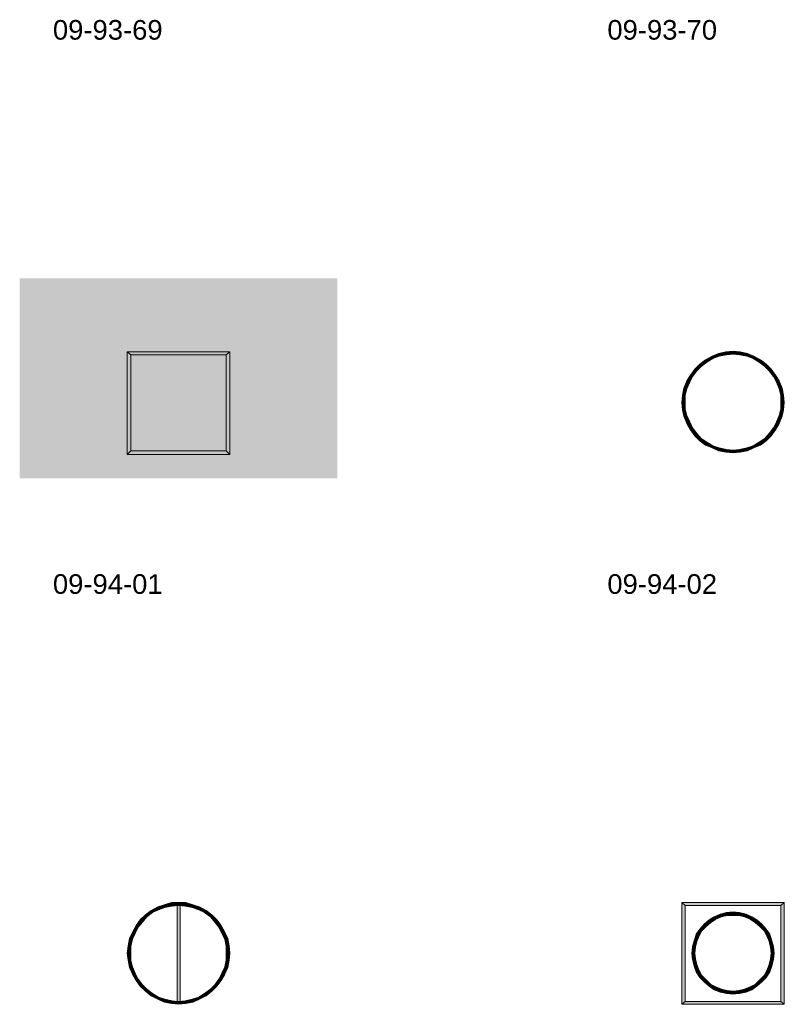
# Model space of a CAD drawing. Header units: millimetres. Extents: x 11 to 308, y -2333 to 36.
# Tile 20 of 85: x 11 to 101, y -1731 to -1616. Entities that reach past the tile are written whole.
import ezdxf

# ---------------------------------------------------------------- set-up
doc = ezdxf.new("R2010")
doc.units = ezdxf.units.MM
doc.layers.add('DGE_DATOS', color=7, linetype='Continuous', lineweight=0)
doc.layers.add('DGE_SIMBOLOS', color=7, linetype='Continuous', lineweight=0)
doc.styles.add('DGE_ARIAL', font='arial.ttf')

# ---------------------------------------------------------------- blocks, each defined once
blk = doc.blocks.new('DGE_09_94_01')
at = {"layer": 'DGE_SIMBOLOS', "true_color": 0xffffff}
blk.add_hatch(color=7, dxfattribs=at).paths.add_polyline_path([(-18.89, 14.01), (18.36, 14.01), (18.36, -9.44), (-18.89, -9.44), (-18.89, 14.01)], flags=0)
at = {"layer": 'DGE_SIMBOLOS', "true_color": 0x000000}
for points in [[(5.74, 5.37), (-5.86, 5.03), (-6.28, 5.37), (5.74, 5.37)], [(-5.86, 5.03), (-6.28, 5.37), (-5.86, -6.23), (-5.86, 5.03)], [(-6.28, 5.37), (-5.86, -6.23), (-6.28, -6.65), (-6.28, 5.37)], [(5.32, 5.03), (5.74, 5.37), (-5.86, 5.03), (5.32, 5.03)], [(5.74, -6.65), (5.32, 5.03), (5.74, 5.37), (5.74, -6.65)], [(5.32, -6.23), (5.74, -6.65), (5.32, 5.03), (5.32, -6.23)], [(-5.86, -6.23), (-6.28, -6.65), (5.32, -6.23), (-5.86, -6.23)], [(-6.28, -6.65), (5.32, -6.23), (5.74, -6.65), (-6.28, -6.65)]]:
    blk.add_hatch(color=18, dxfattribs=at).paths.add_polyline_path(points, flags=0)
at = {"layer": 'DGE_SIMBOLOS', "color": 18, "lineweight": 9, "true_color": 0x000000}
for points in [[(5.32, 5.03), (-5.86, 5.03), (-6.28, 5.37), (5.74, 5.37), (5.32, 5.03)], [(-5.86, 5.03), (-5.86, -6.23), (-6.28, -6.65), (-6.28, 5.37), (-5.86, 5.03)], [(5.32, -6.23), (5.32, 5.03), (5.74, 5.37), (5.74, -6.65), (5.32, -6.23)], [(-5.86, -6.23), (5.32, -6.23), (5.74, -6.65), (-6.28, -6.65), (-5.86, -6.23)]]:
    blk.add_lwpolyline(points, close=True, dxfattribs=at)
blk = doc.blocks.new('DGE_09_94_02')
at = {"layer": 'DGE_SIMBOLOS', "true_color": 0x000000}
for points in [[(-2.72, 4.86), (-2.64, 4.61), (-3.49, 4.44), (-2.72, 4.86)], [(-1.96, 5.2), (-1.88, 4.86), (-2.72, 4.86), (-1.96, 5.2)], [(-1.88, 4.86), (-2.72, 4.86), (-2.64, 4.61), (-1.88, 4.86)], [(-1.11, 5.37), (-1.03, 5.03), (-1.96, 5.2), (-1.11, 5.37)], [(-1.03, 5.03), (-1.96, 5.2), (-1.88, 4.86), (-1.03, 5.03)], [(-0.27, 5.46), (-0.27, 5.12), (-1.11, 5.37), (-0.27, 5.46)], [(-0.27, 5.12), (-1.11, 5.37), (-1.03, 5.03), (-0.27, 5.12)], [(0.58, 5.37), (0.49, 5.03), (-0.27, 5.46), (0.58, 5.37)], [(0.49, 5.03), (-0.27, 5.46), (-0.27, 5.12), (0.49, 5.03)], [(1.34, 4.86), (0.58, 5.37), (0.49, 5.03), (1.34, 4.86)], [(1.43, 5.2), (1.34, 4.86), (0.58, 5.37), (1.43, 5.2)], [(2.1, 4.61), (1.43, 5.2), (1.34, 4.86), (2.1, 4.61)], [(2.19, 4.86), (2.1, 4.61), (1.43, 5.2), (2.19, 4.86)], [(2.78, 4.19), (2.19, 4.86), (2.1, 4.61), (2.78, 4.19)], [(2.95, 4.44), (2.78, 4.19), (2.19, 4.86), (2.95, 4.44)], [(-4.16, 3.93), (-3.99, 3.68), (-4.76, 3.34), (-4.16, 3.93)], [(-3.99, 3.68), (-4.76, 3.34), (-4.5, 3.17), (-3.99, 3.68)], [(-3.49, 4.44), (-3.32, 4.19), (-4.16, 3.93), (-3.49, 4.44)], [(-3.32, 4.19), (-4.16, 3.93), (-3.99, 3.68), (-3.32, 4.19)], [(-2.64, 4.61), (-3.49, 4.44), (-3.32, 4.19), (-2.64, 4.61)], [(3.46, 3.68), (2.95, 4.44), (2.78, 4.19), (3.46, 3.68)], [(3.63, 3.93), (3.46, 3.68), (2.95, 4.44), (3.63, 3.93)], [(3.97, 3.17), (3.63, 3.93), (3.46, 3.68), (3.97, 3.17)], [(4.22, 3.34), (3.97, 3.17), (3.63, 3.93), (4.22, 3.34)], [(-5.26, 2.66), (-5.01, 2.49), (-5.69, 1.99), (-5.26, 2.66)], [(-5.01, 2.49), (-5.69, 1.99), (-5.35, 1.82), (-5.01, 2.49)], [(-4.76, 3.34), (-4.5, 3.17), (-5.26, 2.66), (-4.76, 3.34)], [(-4.5, 3.17), (-5.26, 2.66), (-5.01, 2.49), (-4.5, 3.17)], [(4.47, 2.49), (4.22, 3.34), (3.97, 3.17), (4.47, 2.49)], [(4.73, 2.66), (4.47, 2.49), (4.22, 3.34), (4.73, 2.66)], [(4.81, 1.82), (4.73, 2.66), (4.47, 2.49), (4.81, 1.82)], [(5.15, 1.99), (4.81, 1.82), (4.73, 2.66), (5.15, 1.99)], [(-5.69, 1.99), (-5.35, 1.82), (-6.03, 1.14), (-5.69, 1.99)], [(-5.35, 1.82), (-6.03, 1.14), (-5.69, 1.05), (-5.35, 1.82)], [(5.15, 1.05), (5.15, 1.99), (4.81, 1.82), (5.15, 1.05)], [(5.49, 1.14), (5.15, 1.05), (5.15, 1.99), (5.49, 1.14)], [(-6.19, 0.29), (-5.86, 0.29), (-6.28, -0.55), (-6.19, 0.29)], [(-5.86, 0.29), (-6.28, -0.55), (-5.86, -0.55), (-5.86, 0.29)], [(-6.03, 1.14), (-5.69, 1.05), (-6.19, 0.29), (-6.03, 1.14)], [(-5.69, 1.05), (-6.19, 0.29), (-5.86, 0.29), (-5.69, 1.05)], [(5.32, 0.29), (5.49, 1.14), (5.15, 1.05), (5.32, 0.29)], [(5.66, 0.29), (5.32, 0.29), (5.49, 1.14), (5.66, 0.29)], [(5.74, -0.55), (5.32, -0.55), (5.66, 0.29), (5.74, -0.55)], [(5.32, -0.55), (5.66, 0.29), (5.32, 0.29), (5.32, -0.55)], [(-6.28, -0.55), (-5.86, -0.55), (-6.19, -1.4), (-6.28, -0.55)], [(-5.86, -0.55), (-6.19, -1.4), (-5.86, -1.32), (-5.86, -0.55)], [(5.66, -1.4), (5.32, -1.32), (5.74, -0.55), (5.66, -1.4)], [(5.32, -1.32), (5.74, -0.55), (5.32, -0.55), (5.32, -1.32)], [(-6.19, -1.4), (-5.86, -1.32), (-6.03, -2.16), (-6.19, -1.4)], [(-5.86, -1.32), (-6.03, -2.16), (-5.69, -2.08), (-5.86, -1.32)], [(-6.03, -2.16), (-5.69, -2.08), (-5.69, -3.01), (-6.03, -2.16)], [(-5.69, -2.08), (-5.69, -3.01), (-5.35, -2.84), (-5.69, -2.08)], [(4.81, -2.84), (5.49, -2.16), (5.15, -2.08), (4.81, -2.84)], [(5.15, -3.01), (4.81, -2.84), (5.49, -2.16), (5.15, -3.01)], [(5.15, -2.08), (5.66, -1.4), (5.32, -1.32), (5.15, -2.08)], [(5.49, -2.16), (5.15, -2.08), (5.66, -1.4), (5.49, -2.16)], [(-5.69, -3.01), (-5.35, -2.84), (-5.26, -3.77), (-5.69, -3.01)], [(-5.35, -2.84), (-5.26, -3.77), (-5.01, -3.52), (-5.35, -2.84)], [(4.47, -3.52), (5.15, -3.01), (4.81, -2.84), (4.47, -3.52)], [(4.73, -3.77), (4.47, -3.52), (5.15, -3.01), (4.73, -3.77)], [(-5.26, -3.77), (-5.01, -3.52), (-4.76, -4.45), (-5.26, -3.77)], [(-5.01, -3.52), (-4.76, -4.45), (-4.5, -4.2), (-5.01, -3.52)], [(-4.76, -4.45), (-4.5, -4.2), (-4.16, -5.04), (-4.76, -4.45)], [(-4.5, -4.2), (-4.16, -5.04), (-3.99, -4.79), (-4.5, -4.2)], [(3.46, -4.79), (4.22, -4.45), (3.97, -4.2), (3.46, -4.79)], [(3.63, -5.04), (3.46, -4.79), (4.22, -4.45), (3.63, -5.04)], [(3.97, -4.2), (4.73, -3.77), (4.47, -3.52), (3.97, -4.2)], [(4.22, -4.45), (3.97, -4.2), (4.73, -3.77), (4.22, -4.45)], [(-4.16, -5.04), (-3.99, -4.79), (-3.49, -5.55), (-4.16, -5.04)], [(-3.99, -4.79), (-3.49, -5.55), (-3.32, -5.21), (-3.99, -4.79)], [(-3.49, -5.55), (-3.32, -5.21), (-2.72, -5.89), (-3.49, -5.55)], [(-3.32, -5.21), (-2.72, -5.89), (-2.64, -5.63), (-3.32, -5.21)], [(-2.72, -5.89), (-2.64, -5.63), (-1.96, -6.23), (-2.72, -5.89)], [(-2.64, -5.63), (-1.96, -6.23), (-1.88, -5.89), (-2.64, -5.63)], [(1.34, -5.89), (2.19, -5.89), (2.1, -5.63), (1.34, -5.89)], [(2.1, -5.63), (2.95, -5.55), (2.78, -5.21), (2.1, -5.63)], [(2.19, -5.89), (2.1, -5.63), (2.95, -5.55), (2.19, -5.89)], [(2.78, -5.21), (3.63, -5.04), (3.46, -4.79), (2.78, -5.21)], [(2.95, -5.55), (2.78, -5.21), (3.63, -5.04), (2.95, -5.55)], [(-1.96, -6.23), (-1.88, -5.89), (-1.11, -6.4), (-1.96, -6.23)], [(-1.88, -5.89), (-1.11, -6.4), (-1.03, -6.06), (-1.88, -5.89)], [(-1.11, -6.4), (-1.03, -6.06), (-0.27, -6.48), (-1.11, -6.4)], [(-1.03, -6.06), (-0.27, -6.48), (-0.27, -6.14), (-1.03, -6.06)], [(-0.27, -6.14), (0.58, -6.4), (0.49, -6.06), (-0.27, -6.14)], [(-0.27, -6.48), (-0.27, -6.14), (0.58, -6.4), (-0.27, -6.48)], [(0.49, -6.06), (1.43, -6.23), (1.34, -5.89), (0.49, -6.06)], [(0.58, -6.4), (0.49, -6.06), (1.43, -6.23), (0.58, -6.4)], [(1.43, -6.23), (1.34, -5.89), (2.19, -5.89), (1.43, -6.23)]]:
    blk.add_hatch(color=18, dxfattribs=at).paths.add_polyline_path(points, flags=0)
at = {"layer": 'DGE_SIMBOLOS', "color": 18, "lineweight": 9, "true_color": 0x000000}
for points in [[(-2.72, 4.86), (-3.49, 4.44), (-3.32, 4.19), (-2.64, 4.61), (-2.72, 4.86)], [(-1.96, 5.2), (-2.72, 4.86), (-2.64, 4.61), (-1.88, 4.86), (-1.96, 5.2)], [(-1.11, 5.37), (-1.96, 5.2), (-1.88, 4.86), (-1.03, 5.03), (-1.11, 5.37)], [(-0.27, 5.46), (-1.11, 5.37), (-1.03, 5.03), (-0.27, 5.12), (-0.27, 5.46)], [(0.58, 5.37), (-0.27, 5.46), (-0.27, 5.12), (0.49, 5.03), (0.58, 5.37)], [(1.43, 5.2), (0.58, 5.37), (0.49, 5.03), (1.34, 4.86), (1.43, 5.2)], [(2.19, 4.86), (1.43, 5.2), (1.34, 4.86), (2.1, 4.61), (2.19, 4.86)], [(2.95, 4.44), (2.19, 4.86), (2.1, 4.61), (2.78, 4.19), (2.95, 4.44)], [(-4.16, 3.93), (-4.76, 3.34), (-4.5, 3.17), (-3.99, 3.68), (-4.16, 3.93)], [(-3.49, 4.44), (-4.16, 3.93), (-3.99, 3.68), (-3.32, 4.19), (-3.49, 4.44)], [(3.63, 3.93), (2.95, 4.44), (2.78, 4.19), (3.46, 3.68), (3.63, 3.93)], [(4.22, 3.34), (3.63, 3.93), (3.46, 3.68), (3.97, 3.17), (4.22, 3.34)], [(-5.26, 2.66), (-5.69, 1.99), (-5.35, 1.82), (-5.01, 2.49), (-5.26, 2.66)], [(-4.76, 3.34), (-5.26, 2.66), (-5.01, 2.49), (-4.5, 3.17), (-4.76, 3.34)], [(4.73, 2.66), (4.22, 3.34), (3.97, 3.17), (4.47, 2.49), (4.73, 2.66)], [(5.15, 1.99), (4.73, 2.66), (4.47, 2.49), (4.81, 1.82), (5.15, 1.99)], [(-5.69, 1.99), (-6.03, 1.14), (-5.69, 1.05), (-5.35, 1.82), (-5.69, 1.99)], [(5.49, 1.14), (5.15, 1.99), (4.81, 1.82), (5.15, 1.05), (5.49, 1.14)], [(-6.19, 0.29), (-6.28, -0.55), (-5.86, -0.55), (-5.86, 0.29), (-6.19, 0.29)], [(-6.03, 1.14), (-6.19, 0.29), (-5.86, 0.29), (-5.69, 1.05), (-6.03, 1.14)], [(5.66, 0.29), (5.49, 1.14), (5.15, 1.05), (5.32, 0.29), (5.66, 0.29)], [(5.74, -0.55), (5.66, 0.29), (5.32, 0.29), (5.32, -0.55), (5.74, -0.55)], [(-6.28, -0.55), (-6.19, -1.4), (-5.86, -1.32), (-5.86, -0.55), (-6.28, -0.55)], [(5.66, -1.4), (5.74, -0.55), (5.32, -0.55), (5.32, -1.32), (5.66, -1.4)], [(-6.19, -1.4), (-6.03, -2.16), (-5.69, -2.08), (-5.86, -1.32), (-6.19, -1.4)], [(-6.03, -2.16), (-5.69, -3.01), (-5.35, -2.84), (-5.69, -2.08), (-6.03, -2.16)], [(5.15, -3.01), (5.49, -2.16), (5.15, -2.08), (4.81, -2.84), (5.15, -3.01)], [(5.49, -2.16), (5.66, -1.4), (5.32, -1.32), (5.15, -2.08), (5.49, -2.16)], [(-5.69, -3.01), (-5.26, -3.77), (-5.01, -3.52), (-5.35, -2.84), (-5.69, -3.01)], [(4.73, -3.77), (5.15, -3.01), (4.81, -2.84), (4.47, -3.52), (4.73, -3.77)], [(-5.26, -3.77), (-4.76, -4.45), (-4.5, -4.2), (-5.01, -3.52), (-5.26, -3.77)], [(-4.76, -4.45), (-4.16, -5.04), (-3.99, -4.79), (-4.5, -4.2), (-4.76, -4.45)], [(3.63, -5.04), (4.22, -4.45), (3.97, -4.2), (3.46, -4.79), (3.63, -5.04)], [(4.22, -4.45), (4.73, -3.77), (4.47, -3.52), (3.97, -4.2), (4.22, -4.45)], [(-4.16, -5.04), (-3.49, -5.55), (-3.32, -5.21), (-3.99, -4.79), (-4.16, -5.04)], [(-3.49, -5.55), (-2.72, -5.89), (-2.64, -5.63), (-3.32, -5.21), (-3.49, -5.55)], [(-2.72, -5.89), (-1.96, -6.23), (-1.88, -5.89), (-2.64, -5.63), (-2.72, -5.89)], [(1.43, -6.23), (2.19, -5.89), (2.1, -5.63), (1.34, -5.89), (1.43, -6.23)], [(2.19, -5.89), (2.95, -5.55), (2.78, -5.21), (2.1, -5.63), (2.19, -5.89)], [(2.95, -5.55), (3.63, -5.04), (3.46, -4.79), (2.78, -5.21), (2.95, -5.55)], [(-1.96, -6.23), (-1.11, -6.4), (-1.03, -6.06), (-1.88, -5.89), (-1.96, -6.23)], [(-1.11, -6.4), (-0.27, -6.48), (-0.27, -6.14), (-1.03, -6.06), (-1.11, -6.4)], [(-0.27, -6.48), (0.58, -6.4), (0.49, -6.06), (-0.27, -6.14), (-0.27, -6.48)], [(0.58, -6.4), (1.43, -6.23), (1.34, -5.89), (0.49, -6.06), (0.58, -6.4)]]:
    blk.add_lwpolyline(points, close=True, dxfattribs=at)
blk = doc.blocks.new('DGE_09_94_06')
at = {"layer": 'DGE_SIMBOLOS', "true_color": 0x000000}
for points in [[(-1.11, 5.8), (-1.03, 5.37), (-1.96, 5.54), (-1.11, 5.8)], [(-0.27, 5.8), (-0.27, 5.46), (-1.11, 5.8), (-0.27, 5.8)], [(-0.27, 5.46), (-1.11, 5.8), (-1.03, 5.37), (-0.27, 5.46)], [(0.58, 5.8), (0.49, 5.37), (-0.27, 5.8), (0.58, 5.8)], [(0.49, 5.37), (-0.27, 5.8), (-0.27, 5.46), (0.49, 5.37)], [(1.34, 5.2), (0.58, 5.8), (0.49, 5.37), (1.34, 5.2)], [(1.43, 5.54), (1.34, 5.2), (0.58, 5.8), (1.43, 5.54)], [(-3.49, 4.86), (-3.32, 4.61), (-4.16, 4.36), (-3.49, 4.86)], [(-2.72, 5.29), (-2.64, 4.95), (-3.49, 4.86), (-2.72, 5.29)], [(-2.64, 4.95), (-3.49, 4.86), (-3.32, 4.61), (-2.64, 4.95)], [(-1.96, 5.54), (-1.88, 5.2), (-2.72, 5.29), (-1.96, 5.54)], [(-1.88, 5.2), (-2.72, 5.29), (-2.64, 4.95), (-1.88, 5.2)], [(-1.03, 5.37), (-1.96, 5.54), (-1.88, 5.2), (-1.03, 5.37)], [(-0.1, 5.63), (-0.44, 5.63), (-0.1, -5.97), (-0.1, 5.63)], [(-0.44, 5.63), (-0.1, -5.97), (-0.44, -5.97), (-0.44, 5.63)], [(2.1, 4.95), (1.43, 5.54), (1.34, 5.2), (2.1, 4.95)], [(2.19, 5.29), (2.1, 4.95), (1.43, 5.54), (2.19, 5.29)], [(2.78, 4.61), (2.19, 5.29), (2.1, 4.95), (2.78, 4.61)], [(2.95, 4.86), (2.78, 4.61), (2.19, 5.29), (2.95, 4.86)], [(3.46, 4.1), (2.95, 4.86), (2.78, 4.61), (3.46, 4.1)], [(3.63, 4.36), (3.46, 4.1), (2.95, 4.86), (3.63, 4.36)], [(-4.76, 3.76), (-4.5, 3.51), (-5.26, 3.09), (-4.76, 3.76)], [(-4.5, 3.51), (-5.26, 3.09), (-5.01, 2.92), (-4.5, 3.51)], [(-4.16, 4.36), (-3.99, 4.1), (-4.76, 3.76), (-4.16, 4.36)], [(-3.99, 4.1), (-4.76, 3.76), (-4.5, 3.51), (-3.99, 4.1)], [(-3.32, 4.61), (-4.16, 4.36), (-3.99, 4.1), (-3.32, 4.61)], [(3.97, 3.51), (3.63, 4.36), (3.46, 4.1), (3.97, 3.51)], [(4.22, 3.76), (3.97, 3.51), (3.63, 4.36), (4.22, 3.76)], [(4.47, 2.92), (4.22, 3.76), (3.97, 3.51), (4.47, 2.92)], [(4.73, 3.09), (4.47, 2.92), (4.22, 3.76), (4.73, 3.09)], [(-5.69, 2.32), (-5.35, 2.15), (-6.03, 1.56), (-5.69, 2.32)], [(-5.26, 3.09), (-5.01, 2.92), (-5.69, 2.32), (-5.26, 3.09)], [(-5.01, 2.92), (-5.69, 2.32), (-5.35, 2.15), (-5.01, 2.92)], [(4.81, 2.15), (4.73, 3.09), (4.47, 2.92), (4.81, 2.15)], [(5.15, 2.32), (4.81, 2.15), (4.73, 3.09), (5.15, 2.32)], [(5.15, 1.39), (5.15, 2.32), (4.81, 2.15), (5.15, 1.39)], [(5.49, 1.56), (5.15, 1.39), (5.15, 2.32), (5.49, 1.56)], [(-6.03, 1.56), (-5.69, 1.39), (-6.19, 0.72), (-6.03, 1.56)], [(-5.69, 1.39), (-6.19, 0.72), (-5.86, 0.63), (-5.69, 1.39)], [(-5.35, 2.15), (-6.03, 1.56), (-5.69, 1.39), (-5.35, 2.15)], [(5.32, 0.63), (5.49, 1.56), (5.15, 1.39), (5.32, 0.63)], [(5.66, 0.72), (5.32, 0.63), (5.49, 1.56), (5.66, 0.72)], [(-6.19, 0.72), (-5.86, 0.63), (-6.28, -0.13), (-6.19, 0.72)], [(-5.86, 0.63), (-6.28, -0.13), (-5.86, -0.13), (-5.86, 0.63)], [(5.74, -0.13), (5.32, -0.13), (5.66, 0.72), (5.74, -0.13)], [(5.32, -0.13), (5.66, 0.72), (5.32, 0.63), (5.32, -0.13)], [(-6.28, -0.13), (-5.86, -0.13), (-6.19, -0.98), (-6.28, -0.13)], [(-5.86, -0.13), (-6.19, -0.98), (-5.86, -0.98), (-5.86, -0.13)], [(-6.19, -0.98), (-5.86, -0.98), (-6.03, -1.82), (-6.19, -0.98)], [(-5.86, -0.98), (-6.03, -1.82), (-5.69, -1.74), (-5.86, -0.98)], [(5.49, -1.82), (5.15, -1.74), (5.66, -0.98), (5.49, -1.82)], [(5.15, -1.74), (5.66, -0.98), (5.32, -0.98), (5.15, -1.74)], [(5.66, -0.98), (5.32, -0.98), (5.74, -0.13), (5.66, -0.98)], [(5.32, -0.98), (5.74, -0.13), (5.32, -0.13), (5.32, -0.98)], [(-6.03, -1.82), (-5.69, -1.74), (-5.69, -2.67), (-6.03, -1.82)], [(-5.69, -1.74), (-5.69, -2.67), (-5.35, -2.5), (-5.69, -1.74)], [(4.81, -2.5), (5.49, -1.82), (5.15, -1.74), (4.81, -2.5)], [(5.15, -2.67), (4.81, -2.5), (5.49, -1.82), (5.15, -2.67)], [(-5.69, -2.67), (-5.35, -2.5), (-5.26, -3.35), (-5.69, -2.67)], [(-5.35, -2.5), (-5.26, -3.35), (-5.01, -3.18), (-5.35, -2.5)], [(-5.26, -3.35), (-5.01, -3.18), (-4.76, -4.03), (-5.26, -3.35)], [(-5.01, -3.18), (-4.76, -4.03), (-4.5, -3.86), (-5.01, -3.18)], [(3.97, -3.86), (4.73, -3.35), (4.47, -3.18), (3.97, -3.86)], [(4.22, -4.03), (3.97, -3.86), (4.73, -3.35), (4.22, -4.03)], [(4.47, -3.18), (5.15, -2.67), (4.81, -2.5), (4.47, -3.18)], [(4.73, -3.35), (4.47, -3.18), (5.15, -2.67), (4.73, -3.35)], [(-4.76, -4.03), (-4.5, -3.86), (-4.16, -4.62), (-4.76, -4.03)], [(-4.5, -3.86), (-4.16, -4.62), (-3.99, -4.36), (-4.5, -3.86)], [(-4.16, -4.62), (-3.99, -4.36), (-3.49, -5.21), (-4.16, -4.62)], [(-3.99, -4.36), (-3.49, -5.21), (-3.32, -4.87), (-3.99, -4.36)], [(2.78, -4.87), (3.63, -4.62), (3.46, -4.36), (2.78, -4.87)], [(2.95, -5.21), (2.78, -4.87), (3.63, -4.62), (2.95, -5.21)], [(3.46, -4.36), (4.22, -4.03), (3.97, -3.86), (3.46, -4.36)], [(3.63, -4.62), (3.46, -4.36), (4.22, -4.03), (3.63, -4.62)], [(-3.49, -5.21), (-3.32, -4.87), (-2.72, -5.55), (-3.49, -5.21)], [(-3.32, -4.87), (-2.72, -5.55), (-2.64, -5.3), (-3.32, -4.87)], [(-2.72, -5.55), (-2.64, -5.3), (-1.96, -5.89), (-2.72, -5.55)], [(-2.64, -5.3), (-1.96, -5.89), (-1.88, -5.55), (-2.64, -5.3)], [(-1.96, -5.89), (-1.88, -5.55), (-1.11, -6.06), (-1.96, -5.89)], [(-1.88, -5.55), (-1.11, -6.06), (-1.03, -5.72), (-1.88, -5.55)], [(-1.11, -6.06), (-1.03, -5.72), (-0.27, -6.14), (-1.11, -6.06)], [(-1.03, -5.72), (-0.27, -6.14), (-0.27, -5.8), (-1.03, -5.72)], [(-0.27, -5.8), (0.58, -6.06), (0.49, -5.72), (-0.27, -5.8)], [(0.49, -5.72), (1.43, -5.89), (1.34, -5.55), (0.49, -5.72)], [(0.58, -6.06), (0.49, -5.72), (1.43, -5.89), (0.58, -6.06)], [(1.34, -5.55), (2.19, -5.55), (2.1, -5.3), (1.34, -5.55)], [(1.43, -5.89), (1.34, -5.55), (2.19, -5.55), (1.43, -5.89)], [(2.1, -5.3), (2.95, -5.21), (2.78, -4.87), (2.1, -5.3)], [(2.19, -5.55), (2.1, -5.3), (2.95, -5.21), (2.19, -5.55)], [(-0.27, -6.14), (-0.27, -5.8), (0.58, -6.06), (-0.27, -6.14)]]:
    blk.add_hatch(color=18, dxfattribs=at).paths.add_polyline_path(points, flags=0)
at = {"layer": 'DGE_SIMBOLOS', "color": 18, "lineweight": 9, "true_color": 0x000000}
for points in [[(-1.11, 5.8), (-1.96, 5.54), (-1.88, 5.2), (-1.03, 5.37), (-1.11, 5.8)], [(-0.27, 5.8), (-1.11, 5.8), (-1.03, 5.37), (-0.27, 5.46), (-0.27, 5.8)], [(0.58, 5.8), (-0.27, 5.8), (-0.27, 5.46), (0.49, 5.37), (0.58, 5.8)], [(1.43, 5.54), (0.58, 5.8), (0.49, 5.37), (1.34, 5.2), (1.43, 5.54)], [(-3.49, 4.86), (-4.16, 4.36), (-3.99, 4.1), (-3.32, 4.61), (-3.49, 4.86)], [(-2.72, 5.29), (-3.49, 4.86), (-3.32, 4.61), (-2.64, 4.95), (-2.72, 5.29)], [(-1.96, 5.54), (-2.72, 5.29), (-2.64, 4.95), (-1.88, 5.2), (-1.96, 5.54)], [(-0.1, 5.63), (-0.1, -5.97), (-0.44, -5.97), (-0.44, 5.63), (-0.1, 5.63)], [(2.19, 5.29), (1.43, 5.54), (1.34, 5.2), (2.1, 4.95), (2.19, 5.29)], [(2.95, 4.86), (2.19, 5.29), (2.1, 4.95), (2.78, 4.61), (2.95, 4.86)], [(3.63, 4.36), (2.95, 4.86), (2.78, 4.61), (3.46, 4.1), (3.63, 4.36)], [(-4.76, 3.76), (-5.26, 3.09), (-5.01, 2.92), (-4.5, 3.51), (-4.76, 3.76)], [(-4.16, 4.36), (-4.76, 3.76), (-4.5, 3.51), (-3.99, 4.1), (-4.16, 4.36)], [(4.22, 3.76), (3.63, 4.36), (3.46, 4.1), (3.97, 3.51), (4.22, 3.76)], [(4.73, 3.09), (4.22, 3.76), (3.97, 3.51), (4.47, 2.92), (4.73, 3.09)], [(-5.69, 2.32), (-6.03, 1.56), (-5.69, 1.48), (-5.35, 2.15), (-5.69, 2.32)], [(-5.26, 3.09), (-5.69, 2.32), (-5.35, 2.15), (-5.01, 2.92), (-5.26, 3.09)], [(5.15, 2.32), (4.73, 3.09), (4.47, 2.92), (4.81, 2.15), (5.15, 2.32)], [(5.49, 1.56), (5.15, 2.32), (4.81, 2.15), (5.15, 1.48), (5.49, 1.56)], [(-6.03, 1.56), (-6.19, 0.72), (-5.86, 0.63), (-5.69, 1.48), (-6.03, 1.56)], [(5.66, 0.72), (5.49, 1.56), (5.15, 1.48), (5.32, 0.63), (5.66, 0.72)], [(-6.19, 0.72), (-6.28, -0.13), (-5.86, -0.13), (-5.86, 0.63), (-6.19, 0.72)], [(5.74, -0.13), (5.66, 0.72), (5.32, 0.63), (5.32, -0.13), (5.74, -0.13)], [(-6.28, -0.13), (-6.19, -0.98), (-5.86, -0.98), (-5.86, -0.13), (-6.28, -0.13)], [(-6.19, -0.98), (-6.03, -1.82), (-5.69, -1.74), (-5.86, -0.98), (-6.19, -0.98)], [(5.49, -1.82), (5.66, -0.98), (5.32, -0.98), (5.15, -1.74), (5.49, -1.82)], [(5.66, -0.98), (5.74, -0.13), (5.32, -0.13), (5.32, -0.98), (5.66, -0.98)], [(-6.03, -1.82), (-5.69, -2.59), (-5.35, -2.5), (-5.69, -1.74), (-6.03, -1.82)], [(5.15, -2.59), (5.49, -1.82), (5.15, -1.74), (4.81, -2.5), (5.15, -2.59)], [(-5.69, -2.59), (-5.26, -3.35), (-5.01, -3.18), (-5.35, -2.5), (-5.69, -2.59)], [(-5.26, -3.35), (-4.76, -4.03), (-4.5, -3.86), (-5.01, -3.18), (-5.26, -3.35)], [(4.22, -4.03), (4.73, -3.35), (4.47, -3.18), (3.97, -3.86), (4.22, -4.03)], [(4.73, -3.35), (5.15, -2.59), (4.81, -2.5), (4.47, -3.18), (4.73, -3.35)], [(-4.76, -4.03), (-4.16, -4.62), (-3.99, -4.36), (-4.5, -3.86), (-4.76, -4.03)], [(-4.16, -4.62), (-3.49, -5.13), (-3.32, -4.87), (-3.99, -4.36), (-4.16, -4.62)], [(2.95, -5.13), (3.63, -4.62), (3.46, -4.36), (2.78, -4.87), (2.95, -5.13)], [(3.63, -4.62), (4.22, -4.03), (3.97, -3.86), (3.46, -4.36), (3.63, -4.62)], [(-3.49, -5.13), (-2.72, -5.55), (-2.64, -5.3), (-3.32, -4.87), (-3.49, -5.13)], [(-2.72, -5.55), (-1.96, -5.89), (-1.88, -5.55), (-2.64, -5.3), (-2.72, -5.55)], [(-1.96, -5.89), (-1.11, -6.06), (-1.03, -5.72), (-1.88, -5.55), (-1.96, -5.89)], [(-1.11, -6.06), (-0.27, -6.14), (-0.27, -5.8), (-1.03, -5.72), (-1.11, -6.06)], [(-0.27, -6.14), (0.58, -6.06), (0.49, -5.72), (-0.27, -5.8), (-0.27, -6.14)], [(0.58, -6.06), (1.43, -5.89), (1.34, -5.55), (0.49, -5.72), (0.58, -6.06)], [(1.43, -5.89), (2.19, -5.55), (2.1, -5.3), (1.34, -5.55), (1.43, -5.89)], [(2.19, -5.55), (2.95, -5.13), (2.78, -4.87), (2.1, -5.3), (2.19, -5.55)]]:
    blk.add_lwpolyline(points, close=True, dxfattribs=at)
blk = doc.blocks.new('DGE_09_94_07')
at = {"layer": 'DGE_SIMBOLOS', "true_color": 0x000000}
for points in [[(5.74, 5.8), (-5.86, 5.46), (-6.28, 5.8), (5.74, 5.8)], [(-5.86, 5.46), (-6.28, 5.8), (-5.86, -5.8), (-5.86, 5.46)], [(-6.28, 5.8), (-5.86, -5.8), (-6.28, -6.14), (-6.28, 5.8)], [(5.32, 5.46), (5.74, 5.8), (-5.86, 5.46), (5.32, 5.46)], [(5.74, -6.14), (5.32, 5.46), (5.74, 5.8), (5.74, -6.14)], [(-0.27, 4.69), (-0.27, 4.27), (-1.03, 4.61), (-0.27, 4.69)], [(0.49, 4.61), (0.41, 4.27), (-0.27, 4.69), (0.49, 4.61)], [(0.41, 4.27), (-0.27, 4.69), (-0.27, 4.27), (0.41, 4.27)], [(5.32, -5.8), (5.74, -6.14), (5.32, 5.46), (5.32, -5.8)], [(-3.06, 3.76), (-2.89, 3.42), (-3.65, 3.26), (-3.06, 3.76)], [(-2.47, 4.1), (-2.3, 3.85), (-3.06, 3.76), (-2.47, 4.1)], [(-2.3, 3.85), (-3.06, 3.76), (-2.89, 3.42), (-2.3, 3.85)], [(-1.79, 4.44), (-1.62, 4.1), (-2.47, 4.1), (-1.79, 4.44)], [(-1.62, 4.1), (-2.47, 4.1), (-2.3, 3.85), (-1.62, 4.1)], [(-1.03, 4.61), (-0.95, 4.27), (-1.79, 4.44), (-1.03, 4.61)], [(-0.95, 4.27), (-1.79, 4.44), (-1.62, 4.1), (-0.95, 4.27)], [(-0.27, 4.27), (-1.03, 4.61), (-0.95, 4.27), (-0.27, 4.27)], [(1.09, 4.1), (0.49, 4.61), (0.41, 4.27), (1.09, 4.1)], [(1.26, 4.44), (1.09, 4.1), (0.49, 4.61), (1.26, 4.44)], [(1.76, 3.85), (1.26, 4.44), (1.09, 4.1), (1.76, 3.85)], [(1.93, 4.1), (1.76, 3.85), (1.26, 4.44), (1.93, 4.1)], [(2.36, 3.42), (1.93, 4.1), (1.76, 3.85), (2.36, 3.42)], [(2.53, 3.76), (2.36, 3.42), (1.93, 4.1), (2.53, 3.76)], [(2.86, 3), (2.53, 3.76), (2.36, 3.42), (2.86, 3)], [(3.12, 3.26), (2.86, 3), (2.53, 3.76), (3.12, 3.26)], [(-4.16, 2.66), (-3.91, 2.49), (-4.59, 2.07), (-4.16, 2.66)], [(-3.91, 2.49), (-4.59, 2.07), (-4.25, 1.9), (-3.91, 2.49)], [(-3.65, 3.26), (-3.4, 3), (-4.16, 2.66), (-3.65, 3.26)], [(-3.4, 3), (-4.16, 2.66), (-3.91, 2.49), (-3.4, 3)], [(-2.89, 3.42), (-3.65, 3.26), (-3.4, 3), (-2.89, 3.42)], [(3.37, 2.49), (3.12, 3.26), (2.86, 3), (3.37, 2.49)], [(3.63, 2.66), (3.37, 2.49), (3.12, 3.26), (3.63, 2.66)], [(3.71, 1.9), (3.63, 2.66), (3.37, 2.49), (3.71, 1.9)], [(4.05, 2.07), (3.71, 1.9), (3.63, 2.66), (4.05, 2.07)], [(-4.84, 1.31), (-4.5, 1.22), (-5.01, 0.63), (-4.84, 1.31)], [(-4.5, 1.22), (-5.01, 0.63), (-4.67, 0.55), (-4.5, 1.22)], [(-4.59, 2.07), (-4.25, 1.9), (-4.84, 1.31), (-4.59, 2.07)], [(-4.25, 1.9), (-4.84, 1.31), (-4.5, 1.22), (-4.25, 1.9)], [(3.97, 1.22), (4.05, 2.07), (3.71, 1.9), (3.97, 1.22)], [(4.3, 1.31), (3.97, 1.22), (4.05, 2.07), (4.3, 1.31)], [(4.13, 0.55), (4.3, 1.31), (3.97, 1.22), (4.13, 0.55)], [(4.47, 0.63), (4.13, 0.55), (4.3, 1.31), (4.47, 0.63)], [(-5.01, 0.63), (-4.67, 0.55), (-5.09, -0.13), (-5.01, 0.63)], [(-4.67, 0.55), (-5.09, -0.13), (-4.76, -0.13), (-4.67, 0.55)], [(4.22, -0.13), (4.47, 0.63), (4.13, 0.55), (4.22, -0.13)], [(4.56, -0.13), (4.22, -0.13), (4.47, 0.63), (4.56, -0.13)], [(-5.09, -0.13), (-4.76, -0.13), (-5.01, -0.89), (-5.09, -0.13)], [(-4.76, -0.13), (-5.01, -0.89), (-4.67, -0.81), (-4.76, -0.13)], [(-5.01, -0.89), (-4.67, -0.81), (-4.84, -1.66), (-5.01, -0.89)], [(-4.67, -0.81), (-4.84, -1.66), (-4.5, -1.57), (-4.67, -0.81)], [(3.97, -1.57), (4.47, -0.89), (4.13, -0.81), (3.97, -1.57)], [(4.3, -1.66), (3.97, -1.57), (4.47, -0.89), (4.3, -1.66)], [(4.47, -0.89), (4.13, -0.81), (4.56, -0.13), (4.47, -0.89)], [(4.13, -0.81), (4.56, -0.13), (4.22, -0.13), (4.13, -0.81)], [(-4.84, -1.66), (-4.5, -1.57), (-4.59, -2.33), (-4.84, -1.66)], [(-4.5, -1.57), (-4.59, -2.33), (-4.25, -2.16), (-4.5, -1.57)], [(-4.59, -2.33), (-4.25, -2.16), (-4.16, -3.01), (-4.59, -2.33)], [(-4.25, -2.16), (-4.16, -3.01), (-3.91, -2.76), (-4.25, -2.16)], [(3.37, -2.76), (4.05, -2.33), (3.71, -2.16), (3.37, -2.76)], [(3.71, -2.16), (4.3, -1.66), (3.97, -1.57), (3.71, -2.16)], [(4.05, -2.33), (3.71, -2.16), (4.3, -1.66), (4.05, -2.33)], [(-4.16, -3.01), (-3.91, -2.76), (-3.65, -3.52), (-4.16, -3.01)], [(-3.91, -2.76), (-3.65, -3.52), (-3.4, -3.26), (-3.91, -2.76)], [(-3.65, -3.52), (-3.4, -3.26), (-3.06, -4.03), (-3.65, -3.52)], [(-3.4, -3.26), (-3.06, -4.03), (-2.89, -3.77), (-3.4, -3.26)], [(2.36, -3.77), (3.12, -3.52), (2.86, -3.26), (2.36, -3.77)], [(2.86, -3.26), (3.63, -3.01), (3.37, -2.76), (2.86, -3.26)], [(3.12, -3.52), (2.86, -3.26), (3.63, -3.01), (3.12, -3.52)], [(3.63, -3.01), (3.37, -2.76), (4.05, -2.33), (3.63, -3.01)], [(-3.06, -4.03), (-2.89, -3.77), (-2.47, -4.45), (-3.06, -4.03)], [(-2.89, -3.77), (-2.47, -4.45), (-2.3, -4.11), (-2.89, -3.77)], [(-2.47, -4.45), (-2.3, -4.11), (-1.79, -4.7), (-2.47, -4.45)], [(-2.3, -4.11), (-1.79, -4.7), (-1.62, -4.36), (-2.3, -4.11)], [(-1.79, -4.7), (-1.62, -4.36), (-1.03, -4.87), (-1.79, -4.7)], [(-1.62, -4.36), (-1.03, -4.87), (-0.95, -4.53), (-1.62, -4.36)], [(-1.03, -4.87), (-0.95, -4.53), (-0.27, -4.96), (-1.03, -4.87)], [(-0.95, -4.53), (-0.27, -4.96), (-0.27, -4.62), (-0.95, -4.53)], [(-0.27, -4.62), (0.49, -4.87), (0.41, -4.53), (-0.27, -4.62)], [(-0.27, -4.96), (-0.27, -4.62), (0.49, -4.87), (-0.27, -4.96)], [(0.41, -4.53), (1.26, -4.7), (1.09, -4.36), (0.41, -4.53)], [(0.49, -4.87), (0.41, -4.53), (1.26, -4.7), (0.49, -4.87)], [(1.09, -4.36), (1.93, -4.45), (1.76, -4.11), (1.09, -4.36)], [(1.26, -4.7), (1.09, -4.36), (1.93, -4.45), (1.26, -4.7)], [(1.76, -4.11), (2.53, -4.03), (2.36, -3.77), (1.76, -4.11)], [(1.93, -4.45), (1.76, -4.11), (2.53, -4.03), (1.93, -4.45)], [(2.53, -4.03), (2.36, -3.77), (3.12, -3.52), (2.53, -4.03)], [(-5.86, -5.8), (-6.28, -6.14), (5.32, -5.8), (-5.86, -5.8)], [(-6.28, -6.14), (5.32, -5.8), (5.74, -6.14), (-6.28, -6.14)]]:
    blk.add_hatch(color=18, dxfattribs=at).paths.add_polyline_path(points, flags=0)
at = {"layer": 'DGE_SIMBOLOS', "color": 18, "lineweight": 9, "true_color": 0x000000}
for points in [[(5.32, 5.46), (-5.86, 5.46), (-6.28, 5.8), (5.74, 5.8), (5.32, 5.46)], [(-5.86, 5.46), (-5.86, -5.8), (-6.28, -6.14), (-6.28, 5.8), (-5.86, 5.46)], [(5.32, -5.8), (5.32, 5.46), (5.74, 5.8), (5.74, -6.14), (5.32, -5.8)], [(-0.27, 4.69), (-1.03, 4.61), (-0.95, 4.27), (-0.27, 4.27), (-0.27, 4.69)], [(0.49, 4.61), (-0.27, 4.69), (-0.27, 4.27), (0.41, 4.27), (0.49, 4.61)], [(-3.06, 3.76), (-3.65, 3.26), (-3.4, 3), (-2.89, 3.42), (-3.06, 3.76)], [(-2.47, 4.1), (-3.06, 3.76), (-2.89, 3.42), (-2.3, 3.85), (-2.47, 4.1)], [(-1.79, 4.44), (-2.47, 4.1), (-2.3, 3.85), (-1.62, 4.1), (-1.79, 4.44)], [(-1.03, 4.61), (-1.79, 4.44), (-1.62, 4.1), (-0.95, 4.27), (-1.03, 4.61)], [(1.26, 4.44), (0.49, 4.61), (0.41, 4.27), (1.09, 4.1), (1.26, 4.44)], [(1.93, 4.1), (1.26, 4.44), (1.09, 4.1), (1.76, 3.85), (1.93, 4.1)], [(2.53, 3.76), (1.93, 4.1), (1.76, 3.85), (2.36, 3.42), (2.53, 3.76)], [(3.12, 3.26), (2.53, 3.76), (2.36, 3.42), (2.86, 3), (3.12, 3.26)], [(-4.16, 2.66), (-4.59, 2.07), (-4.25, 1.9), (-3.91, 2.49), (-4.16, 2.66)], [(-3.65, 3.26), (-4.16, 2.66), (-3.91, 2.49), (-3.4, 3), (-3.65, 3.26)], [(3.63, 2.66), (3.12, 3.26), (2.86, 3), (3.37, 2.49), (3.63, 2.66)], [(4.05, 2.07), (3.63, 2.66), (3.37, 2.49), (3.71, 1.9), (4.05, 2.07)], [(-4.84, 1.31), (-5.01, 0.63), (-4.67, 0.55), (-4.5, 1.22), (-4.84, 1.31)], [(-4.59, 2.07), (-4.84, 1.31), (-4.5, 1.22), (-4.25, 1.9), (-4.59, 2.07)], [(4.3, 1.31), (4.05, 2.07), (3.71, 1.9), (3.97, 1.22), (4.3, 1.31)], [(4.47, 0.63), (4.3, 1.31), (3.97, 1.22), (4.13, 0.55), (4.47, 0.63)], [(-5.01, 0.63), (-5.09, -0.13), (-4.76, -0.13), (-4.67, 0.55), (-5.01, 0.63)], [(4.56, -0.13), (4.47, 0.63), (4.13, 0.55), (4.22, -0.13), (4.56, -0.13)], [(-5.09, -0.13), (-5.01, -0.89), (-4.67, -0.81), (-4.76, -0.13), (-5.09, -0.13)], [(-5.01, -0.89), (-4.84, -1.66), (-4.5, -1.49), (-4.67, -0.81), (-5.01, -0.89)], [(4.3, -1.66), (4.47, -0.89), (4.13, -0.81), (3.97, -1.49), (4.3, -1.66)], [(4.47, -0.89), (4.56, -0.13), (4.22, -0.13), (4.13, -0.81), (4.47, -0.89)], [(-4.84, -1.66), (-4.59, -2.33), (-4.25, -2.16), (-4.5, -1.49), (-4.84, -1.66)], [(-4.59, -2.33), (-4.16, -3.01), (-3.91, -2.76), (-4.25, -2.16), (-4.59, -2.33)], [(3.63, -3.01), (4.05, -2.33), (3.71, -2.16), (3.37, -2.76), (3.63, -3.01)], [(4.05, -2.33), (4.3, -1.66), (3.97, -1.49), (3.71, -2.16), (4.05, -2.33)], [(-4.16, -3.01), (-3.65, -3.52), (-3.4, -3.26), (-3.91, -2.76), (-4.16, -3.01)], [(-3.65, -3.52), (-3.06, -4.03), (-2.89, -3.77), (-3.4, -3.26), (-3.65, -3.52)], [(2.53, -4.03), (3.12, -3.52), (2.86, -3.26), (2.36, -3.77), (2.53, -4.03)], [(3.12, -3.52), (3.63, -3.01), (3.37, -2.76), (2.86, -3.26), (3.12, -3.52)], [(-3.06, -4.03), (-2.47, -4.45), (-2.3, -4.11), (-2.89, -3.77), (-3.06, -4.03)], [(-2.47, -4.45), (-1.79, -4.7), (-1.62, -4.36), (-2.3, -4.11), (-2.47, -4.45)], [(-1.79, -4.7), (-1.03, -4.87), (-0.95, -4.53), (-1.62, -4.36), (-1.79, -4.7)], [(-1.03, -4.87), (-0.27, -4.96), (-0.27, -4.62), (-0.95, -4.53), (-1.03, -4.87)], [(-0.27, -4.96), (0.49, -4.87), (0.41, -4.53), (-0.27, -4.62), (-0.27, -4.96)], [(0.49, -4.87), (1.26, -4.7), (1.09, -4.36), (0.41, -4.53), (0.49, -4.87)], [(1.26, -4.7), (1.93, -4.45), (1.76, -4.11), (1.09, -4.36), (1.26, -4.7)], [(1.93, -4.45), (2.53, -4.03), (2.36, -3.77), (1.76, -4.11), (1.93, -4.45)], [(-5.86, -5.8), (5.32, -5.8), (5.74, -6.14), (-6.28, -6.14), (-5.86, -5.8)]]:
    blk.add_lwpolyline(points, close=True, dxfattribs=at)

msp = doc.modelspace()

# ---------------------------------------------------------------- block references
for name, p in [('DGE_09_94_01', (30, -1660)), ('DGE_09_94_02', (95, -1660)), ('DGE_09_94_06', (30, -1725)), ('DGE_09_94_07', (95, -1725))]:
    msp.add_blockref(name, p)

# ---------------------------------------------------------------- texts
at = {"layer": 'DGE_DATOS', "style": 'DGE_ARIAL'}
for s, p in [('09-93-69', (15, -1618)), ('09-93-70', (80, -1618)), ('09-94-01', (15, -1683)), ('09-94-02', (80, -1683))]:
    msp.add_text(s, height=2.3, dxfattribs=at).set_placement(p)

doc.saveas('drawing.dxf')
